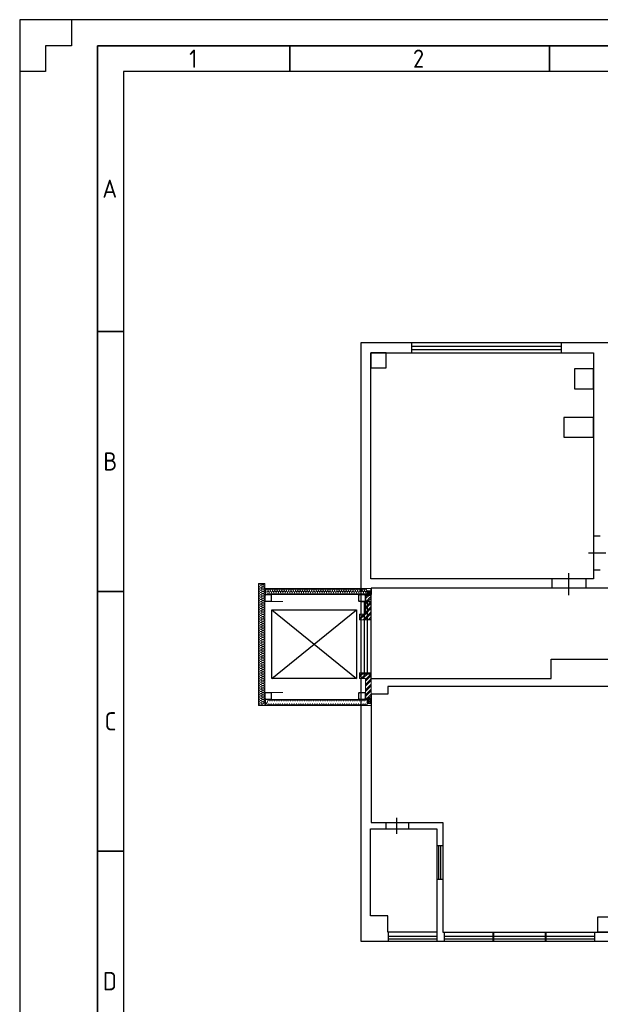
# Model space of a CAD drawing. Header units: millimetres. Extents: x -1662057 to -197461, y -941126 to 63888.
# Tile 63 of 209: x -1629150 to -1613985, y -514073 to -488369. Entities that reach past the tile are written whole.
import ezdxf

# ---------------------------------------------------------------- set-up
doc = ezdxf.new("R2010")
doc.units = ezdxf.units.MM
doc.layers.get('0').update_dxf_attribs({"linetype": 'CONTINUOUS'})
doc.layers.add('PDF_-AR- Aizmurejumi', color=7, linetype='CONTINUOUS', true_color=0x0505ff)
for name, color, linetype in [('PDF_-AR- Sienas', 7, 'CONTINUOUS'), ('PDF_Asis', 7, 'CONTINUOUS'), ('PDF_Dzelzsb_2', 7, 'CONTINUOUS'), ('PDF_Hatch', 7, 'CONTINUOUS'), ('PDF_Izmeri', 7, 'CONTINUOUS'), ('PDF_Koks_1', 7, 'CONTINUOUS'), ('Rasējuma lapa', 7, 'CONTINUOUS')]:
    doc.layers.add(name, color=color, linetype=linetype)
doc.styles.add('ISO', font='iso')

# ---------------------------------------------------------------- blocks, each defined once
blk = doc.blocks.new('A2_L')
at = {"layer": 'Rasējuma lapa'}
for p, q in [((0, 420), (-594, 420)), ((-594, 420), (-594, 0)), ((-584, 420), (-584, 415)), ((-584, 415), (-589, 415)), ((-589, 415), (-589, 410)), ((-589, 410), (-594, 410))]:
    blk.add_line(p, q, dxfattribs=at)
at = {"layer": 'Rasējuma lapa', "lineweight": 35}
for p, q in [((-5, 415), (-579, 415)), ((-579, 415), (-579, 5)), ((-542, 410), (-542, 415)), ((-492, 410), (-492, 415)), ((-574, 360), (-579, 360)), ((-574, 310), (-579, 310)), ((-574, 260), (-579, 260))]:
    blk.add_line(p, q, dxfattribs=at)
at = {"layer": 'Rasējuma lapa', "lineweight": 30}
for p, q in [((-10, 410), (-574, 410)), ((-574, 410), (-574, 10))]:
    blk.add_line(p, q, dxfattribs=at)
at = {"layer": 'Rasējuma lapa', "style": 'ISO'}
for s, p in [('1', (-561.38, 410.75)), ('2', (-518.29, 410.75)), ('A', (-578.08, 385.75)), ('B', (-577.9, 333.25)), ('C', (-577.64, 283.25)), ('D', (-578, 233.25))]:
    blk.add_text(s, height=3.5, dxfattribs=at).set_placement(p)
blk = doc.blocks.new('*U1302')
at = {"layer": 'Rasējuma lapa'}
blk.add_blockref('A2_L', (0, 0), dxfattribs=at)

msp = doc.modelspace()

# ---------------------------------------------------------------- linework, layer by layer
at = {"color": 18, "true_color": 0x000000}
for p, q in [((-1618919.43247, -496893.64682), (-1615007.89751, -496893.64682)), ((-1618919.43247, -496982.11391), (-1615007.89751, -496982.11391)), ((-1614159.35794, -501843.41854), (-1613985.26033, -501843.41854)), ((-1614296.62629, -502284.90113), (-1613843.68882, -502284.90113)), ((-1614159.35794, -502731.93265), (-1613985.26033, -502731.93265)), ((-1615254.05501, -502968.1678), (-1615254.05501, -503210.83107)), ((-1614807.72853, -503395.36214), (-1614807.72853, -502814.92451)), ((-1614364.38301, -502968.1678), (-1614364.38301, -503210.83107)), ((-1619976.78341, -503219.56512), (-1619976.78341, -505570.26064)), ((-1613699.20847, -503210.87845), (-1619973.99477, -503210.87845)), ((-1622559.95129, -503778.07722), (-1620349.95129, -505568.07722)), ((-1622559.95129, -505568.07722), (-1620349.95129, -503778.07722)), ((-1620230.56157, -503559.62432), (-1619976.43483, -503559.62432)), ((-1620150.19588, -503560.89837), (-1620150.19588, -505447.27853)), ((-1620071.98177, -503560.89837), (-1620071.98177, -505447.27853)), ((-1615267.4573, -505570.26064), (-1615267.4573, -505064.58623)), ((-1615267.4573, -505064.58623), (-1613100.42037, -505064.58623)), ((-1620230.56157, -505447.4628), (-1619976.43483, -505447.4628)), ((-1619976.78341, -505570.26064), (-1615267.4573, -505570.26064)), ((-1596380.01747, -505774.39724), (-1619533.83455, -505774.39724)), ((-1619533.83455, -505774.39724), (-1619533.83455, -505973.63773)), ((-1619974.06689, -505973.63773), (-1619974.06689, -509327.49027)), ((-1619533.83455, -505973.63773), (-1619973.61013, -505973.63773)), ((-1619974.06689, -509327.49027), (-1618095.48581, -509327.49027)), ((-1619586.56627, -509327.83247), (-1619586.56627, -509491.28916)), ((-1619295.74247, -509619.0463), (-1619295.74247, -509205.66639)), ((-1618995.50702, -509327.83247), (-1618995.50702, -509491.28916)), ((-1618095.48581, -509327.49027), (-1618095.48581, -512187.5665)), ((-1618254.95509, -509928.53898), (-1618096.33923, -509928.53898)), ((-1618198.59333, -510810.32488), (-1618198.59333, -509928.26522)), ((-1618149.52771, -510810.32488), (-1618149.52771, -509928.26522)), ((-1618254.95509, -510809.5773), (-1618096.33923, -510809.5773)), ((-1619522.40353, -512188.77737), (-1619522.40353, -512431.45118)), ((-1618253.06795, -512188.77737), (-1618253.06795, -512431.45118)), ((-1618095.48581, -512187.5665), (-1558005.38812, -512187.5665)), ((-1618059.70228, -512188.77737), (-1618059.70228, -512431.45118)), ((-1616790.36671, -512188.77737), (-1616790.36671, -512431.45118)), ((-1616775.23353, -512188.77737), (-1616775.23353, -512431.45118)), ((-1615424.72692, -512188.77737), (-1615424.72692, -512431.45118)), ((-1615404.38909, -512188.77737), (-1615404.38909, -512431.45118)), ((-1614135.05351, -512188.77737), (-1614135.05351, -512431.45118)), ((-1619520.57649, -512290.31131), (-1618253.52471, -512290.31131)), ((-1619520.57649, -512363.27929), (-1618253.52471, -512363.27929)), ((-1618057.87524, -512290.31131), (-1616790.82347, -512290.31131)), ((-1618057.87524, -512363.27929), (-1616790.82347, -512363.27929)), ((-1616773.40649, -512290.31131), (-1615424.00572, -512290.31131)), ((-1616773.40649, -512363.27929), (-1615425.82074, -512363.27929)), ((-1615402.56205, -512290.31131), (-1614135.51027, -512290.31131)), ((-1615402.56205, -512363.27929), (-1614135.51027, -512363.27929))]:
    msp.add_line(p, q, dxfattribs=at)
for points in [[(-1620230.32117, -496795.22428), (-1554473.36049, -496795.22428), (-1554473.36049, -512432.10399), (-1620230.32117, -512432.10399)], [(-1619976.05019, -497069.82816), (-1614160.5359, -497069.82816), (-1614160.5359, -502968.96276), (-1619976.05019, -502968.96276)], [(-1619974.94435, -497454.77899), (-1619580.35193, -497454.77899), (-1619580.35193, -497069.78604), (-1619974.94435, -497069.78604)], [(-1614160.49984, -497486.95123), (-1614655.67558, -497486.95123), (-1614655.67558, -498002.76534), (-1614160.49984, -498002.76534)], [(-1614160.49984, -498750.53444), (-1614937.20792, -498750.53444), (-1614937.20792, -499266.34855), (-1614160.49984, -499266.34855)], [(-1622559.95129, -503778.07722), (-1620349.95129, -503778.07722), (-1620349.95129, -505568.07722), (-1622559.95129, -505568.07722)], [(-1614055.22872, -512183.8444), (-1613660.63631, -512183.8444), (-1613660.63631, -511798.85145), (-1614055.22872, -511798.85145)]]:
    msp.add_lwpolyline(points, close=True, dxfattribs=at)
for points in [[(-1618918.67521, -496796.84579), (-1618918.67521, -497069.50701)], [(-1615006.04644, -496796.84579), (-1615006.04644, -497069.50701)], [(-1618254.58247, -512186.60834), (-1619532.17579, -512186.60834), (-1619532.17579, -511762.62016), (-1619983.97136, -511762.62016), (-1619983.97136, -509491.20493), (-1618254.85893, -509491.20493), (-1618254.85893, -512186.14505)]]:
    msp.add_lwpolyline(points, dxfattribs=at)
at = {"layer": 'PDF_-AR- Aizmurejumi', "color": 7, "lineweight": 5}
for points in [[(-1619968.30016, -503377.67702), (-1619959.40993, -503377.67702), (-1619959.40993, -503217.65284), (-1619968.30016, -503217.65284)], [(-1622729.35234, -506113.32853), (-1622729.35234, -506273.35272), (-1619968.30016, -506273.35272), (-1619968.30016, -506113.32853)], [(-1619968.30016, -506273.35272), (-1619959.40993, -506273.35272), (-1619959.40993, -506113.32853), (-1619968.30016, -506113.32853)]]:
    msp.add_lwpolyline(points, close=True, dxfattribs=at)
for points in [[(-1622748.40284, -503413.23795), (-1622738.24257, -503423.39821)], [(-1622748.40284, -503436.09855), (-1622738.24257, -503446.25881)], [(-1622748.40284, -503457.68911), (-1622738.24257, -503467.84938)], [(-1622748.40284, -503480.54971), (-1622738.24257, -503490.70997)], [(-1622748.40284, -503503.41031), (-1622738.24257, -503513.57057)], [(-1622748.40284, -503525.00087), (-1622738.24257, -503536.43117)], [(-1622747.1328, -503392.91742), (-1622738.24257, -503400.53762)], [(-1622735.7025, -503381.48712), (-1622728.0823, -503389.10732)], [(-1622716.65201, -503377.67702), (-1622706.49174, -503387.83729)], [(-1622693.79141, -503377.67702), (-1622683.63114, -503387.83729)], [(-1622672.20084, -503377.67702), (-1622662.04058, -503387.83729)], [(-1622649.34025, -503377.67702), (-1622639.17998, -503387.83729)], [(-1622626.47965, -503377.67702), (-1622616.31938, -503387.83729)], [(-1622604.88908, -503377.67702), (-1622594.72882, -503387.83729)], [(-1622579.48842, -503537.7012), (-1622571.86822, -503545.3214)], [(-1622578.21839, -503404.34772), (-1622569.32815, -503413.23795)], [(-1622578.21839, -503425.93828), (-1622569.32815, -503436.09855)], [(-1622578.21839, -503448.79888), (-1622569.32815, -503458.95914)], [(-1622578.21839, -503471.65948), (-1622569.32815, -503480.54971)], [(-1622578.21839, -503493.25004), (-1622569.32815, -503503.41031)], [(-1622578.21839, -503516.11064), (-1622569.32815, -503526.2709)], [(-1620298.50879, -503415.77802), (-1620288.34853, -503425.93828)], [(-1620298.50879, -503438.63861), (-1620288.34853, -503448.79888)], [(-1620298.50879, -503461.49921), (-1620288.34853, -503471.65948)], [(-1620298.50879, -503483.08978), (-1620288.34853, -503493.25004)], [(-1620298.50879, -503505.95037), (-1620288.34853, -503516.11064)], [(-1620298.50879, -503528.81097), (-1620287.07849, -503540.24127)], [(-1620297.23876, -503395.45748), (-1620288.34853, -503404.34772)], [(-1620287.07849, -503382.75715), (-1620280.72833, -503389.10732)], [(-1620269.29803, -503377.67702), (-1620259.13776, -503387.83729)], [(-1620246.43743, -503377.67702), (-1620237.5472, -503387.83729)], [(-1620224.84687, -503377.67702), (-1620214.6866, -503387.83729)], [(-1620201.98627, -503377.67702), (-1620191.826, -503387.83729)], [(-1620179.12567, -503377.67702), (-1620170.23544, -503387.83729)], [(-1620157.53511, -503377.67702), (-1620147.37484, -503387.83729)], [(-1620132.13444, -503381.48712), (-1620121.97418, -503391.64738)], [(-1620128.32434, -503406.88778), (-1620118.16408, -503417.04805)], [(-1620128.32434, -503428.47835), (-1620118.16408, -503438.63861)], [(-1620128.32434, -503451.33895), (-1620118.16408, -503461.49921)], [(-1620128.32434, -503474.19954), (-1620118.16408, -503484.35981)], [(-1620128.32434, -503497.06014), (-1620118.16408, -503505.95037)], [(-1620128.32434, -503518.6507), (-1620118.16408, -503528.81097)], [(-1620118.16408, -503396.72752), (-1620100.38361, -503377.67702)], [(-1620118.16408, -503418.31808), (-1620109.27385, -503408.15782)], [(-1620118.16408, -503441.17868), (-1620109.27385, -503431.01841)], [(-1620118.16408, -503464.03928), (-1620109.27385, -503453.87901)], [(-1620118.16408, -503485.62984), (-1620109.27385, -503475.46958)], [(-1620118.16408, -503508.49044), (-1620109.27385, -503498.33017)], [(-1620115.62401, -503527.54094), (-1620109.27385, -503521.19077)], [(-1620087.68328, -503387.83729), (-1620078.79305, -503377.67702)], [(-1620066.09272, -503387.83729), (-1620055.93245, -503377.67702)], [(-1620043.23212, -503387.83729), (-1620033.07185, -503377.67702)], [(-1620020.37152, -503387.83729), (-1620011.48129, -503377.67702)], [(-1619998.78096, -503387.83729), (-1619988.62069, -503377.67702)], [(-1619975.92036, -503387.83729), (-1619968.30016, -503381.48712)], [(-1622726.81227, -503547.86147), (-1622716.65201, -503558.02173)], [(-1622703.95167, -503547.86147), (-1622693.79141, -503558.02173)], [(-1622681.09108, -503547.86147), (-1622670.93081, -503558.02173)], [(-1622658.23048, -503547.86147), (-1622649.34025, -503558.02173)], [(-1622636.63991, -503547.86147), (-1622626.47965, -503558.02173)], [(-1622613.77932, -503547.86147), (-1622603.61905, -503558.02173)], [(-1622592.18875, -503547.86147), (-1622583.29852, -503555.48167)], [(-1620280.72833, -503546.59144), (-1620269.29803, -503558.02173)], [(-1620256.5977, -503547.86147), (-1620246.43743, -503558.02173)], [(-1620233.7371, -503547.86147), (-1620223.57683, -503558.02173)], [(-1620212.14654, -503547.86147), (-1620201.98627, -503558.02173)], [(-1620189.28594, -503547.86147), (-1620179.12567, -503558.02173)], [(-1620166.42534, -503547.86147), (-1620156.26507, -503558.02173)], [(-1620144.83478, -503547.86147), (-1620135.94454, -503556.7517)], [(-1620130.86441, -503540.24127), (-1620123.24421, -503546.59144)], [(-1622748.40284, -505950.76428), (-1622738.24257, -505959.65452)], [(-1622748.40284, -505972.35485), (-1622738.24257, -505982.51511)], [(-1622748.40284, -505995.21544), (-1622738.24257, -506005.37571)], [(-1622748.40284, -506018.07604), (-1622738.24257, -506028.23631)], [(-1622748.40284, -506039.66661), (-1622738.24257, -506049.82687)], [(-1622748.40284, -506062.5272), (-1622738.24257, -506072.68747)], [(-1622748.40284, -506085.3878), (-1622720.46211, -506113.32853)], [(-1622738.24257, -505938.06395), (-1622731.8924, -505945.68415)], [(-1622720.46211, -505932.98382), (-1622711.57187, -505943.14408)], [(-1622707.76177, -506103.16827), (-1622697.60151, -506113.32853)], [(-1622698.87154, -505932.98382), (-1622688.71128, -505943.14408)], [(-1622686.17121, -506103.16827), (-1622676.01094, -506113.32853)], [(-1622676.01094, -505932.98382), (-1622665.85068, -505943.14408)], [(-1622663.31061, -506103.16827), (-1622653.15035, -506113.32853)], [(-1622653.15035, -505932.98382), (-1622644.26011, -505943.14408)], [(-1622640.45001, -506103.16827), (-1622630.28975, -506113.32853)], [(-1622631.55978, -505932.98382), (-1622621.39952, -505943.14408)], [(-1622618.85945, -506103.16827), (-1622608.69918, -506113.32853)], [(-1622608.69918, -505932.98382), (-1622598.53892, -505943.14408)], [(-1622595.99885, -506103.16827), (-1622587.10862, -506112.0585)], [(-1622584.56855, -505935.52388), (-1622570.59819, -505949.49425)], [(-1622580.75845, -506095.54807), (-1622573.13825, -506103.16827)], [(-1622578.21839, -505963.46461), (-1622569.32815, -505973.62488)], [(-1622578.21839, -505985.05518), (-1622569.32815, -505995.21544)], [(-1622578.21839, -506007.91578), (-1622569.32815, -506018.07604)], [(-1622578.21839, -506030.77637), (-1622569.32815, -506040.93664)], [(-1622578.21839, -506052.36694), (-1622569.32815, -506062.5272)], [(-1622578.21839, -506075.22754), (-1622569.32815, -506085.3878)], [(-1620298.50879, -505953.30435), (-1620288.34853, -505963.46461)], [(-1620298.50879, -505976.16495), (-1620288.34853, -505985.05518)], [(-1620298.50879, -505997.75551), (-1620288.34853, -506007.91578)], [(-1620298.50879, -506020.61611), (-1620288.34853, -506030.77637)], [(-1620298.50879, -506043.47671), (-1620288.34853, -506052.36694)], [(-1620298.50879, -506065.06727), (-1620288.34853, -506075.22754)], [(-1620298.50879, -506087.92787), (-1620273.10813, -506113.32853)], [(-1620289.61856, -505939.33398), (-1620283.26839, -505946.95418)], [(-1620274.37816, -505932.98382), (-1620264.2179, -505943.14408)], [(-1620260.4078, -506103.16827), (-1620251.51756, -506113.32853)], [(-1620251.51756, -505932.98382), (-1620241.3573, -505943.14408)], [(-1620238.81723, -506103.16827), (-1620228.65697, -506113.32853)], [(-1620228.65697, -505932.98382), (-1620218.4967, -505943.14408)], [(-1620215.95663, -506103.16827), (-1620205.79637, -506113.32853)], [(-1620207.0664, -505932.98382), (-1620196.90614, -505943.14408)], [(-1620193.09604, -506103.16827), (-1620184.2058, -506113.32853)], [(-1620184.2058, -505932.98382), (-1620174.04554, -505943.14408)], [(-1620171.50547, -506103.16827), (-1620161.34521, -506113.32853)], [(-1620161.34521, -505932.98382), (-1620151.18494, -505943.14408)], [(-1620148.64488, -506103.16827), (-1620139.75464, -506113.32853)], [(-1620138.48461, -505934.25385), (-1620119.43411, -505953.30435)], [(-1620132.13444, -506098.08813), (-1620124.51424, -506104.4383)], [(-1620128.32434, -505966.00468), (-1620118.16408, -505976.16495)], [(-1620128.32434, -505988.86528), (-1620118.16408, -505999.02554)], [(-1620128.32434, -506010.45584), (-1620118.16408, -506020.61611)], [(-1620128.32434, -506033.31644), (-1620118.16408, -506043.47671)], [(-1620128.32434, -506056.17704), (-1620118.16408, -506066.3373)], [(-1620128.32434, -506077.7676), (-1620118.16408, -506087.92787)], [(-1620118.16408, -505973.62488), (-1620110.54388, -505966.00468)], [(-1620118.16408, -505996.48548), (-1620109.27385, -505986.32521)], [(-1620118.16408, -506018.07604), (-1620109.27385, -506009.18581)], [(-1620118.16408, -506040.93664), (-1620109.27385, -506030.77637)], [(-1620118.16408, -506063.79724), (-1620109.27385, -506053.63697)], [(-1620118.16408, -506085.3878), (-1620109.27385, -506076.49757)], [(-1620118.16408, -506108.2484), (-1620106.73378, -506095.54807)], [(-1620101.65365, -506113.32853), (-1620091.49338, -506103.16827)], [(-1620078.79305, -506113.32853), (-1620068.63278, -506103.16827)], [(-1620055.93245, -506113.32853), (-1620045.77219, -506103.16827)], [(-1620034.34189, -506113.32853), (-1620024.18162, -506103.16827)], [(-1620011.48129, -506113.32853), (-1620001.32102, -506103.16827)], [(-1619988.62069, -506113.32853), (-1619978.46043, -506103.16827)]]:
    msp.add_lwpolyline(points, dxfattribs=at)
at = {"layer": 'PDF_-AR- Sienas', "color": 7, "lineweight": 5}
for points in [[(-1619968.30016, -503397.99755), (-1619968.30016, -504038.09428), (-1620278.18826, -504038.09428), (-1620278.18826, -503888.23037), (-1620118.16408, -503888.23037), (-1620118.16408, -503397.99755)], [(-1619968.30016, -506093.008), (-1619968.30016, -505418.62037), (-1620278.18826, -505418.62037), (-1620278.18826, -505568.48429), (-1620118.16408, -505568.48429), (-1620118.16408, -506093.008)]]:
    msp.add_lwpolyline(points, close=True, dxfattribs=at)
at = {"layer": 'PDF_Asis', "color": 7, "lineweight": 5}
for points in [[(-1622278.49055, -503558.02173), (-1622595.99885, -503558.02173)], [(-1622278.49055, -505932.98382), (-1622595.99885, -505932.98382)]]:
    msp.add_lwpolyline(points, dxfattribs=at)
at = {"layer": 'PDF_Dzelzsb_2', "color": 7, "lineweight": 0}
for points in [[(-1622748.40284, -503532.62107), (-1622747.1328, -503542.78134), (-1622742.05267, -503550.40153), (-1622733.16244, -503556.7517), (-1622724.2722, -503558.02173), (-1622593.45879, -503558.02173), (-1622584.56855, -503556.7517), (-1622575.67832, -503550.40153), (-1622570.59819, -503542.78134), (-1622569.32815, -503532.62107), (-1622569.32815, -503403.07768), (-1622570.59819, -503394.18745), (-1622575.67832, -503385.29722), (-1622584.56855, -503380.21709), (-1622593.45879, -503377.67702), (-1622724.2722, -503377.67702), (-1622733.16244, -503380.21709), (-1622742.05267, -503385.29722), (-1622747.1328, -503394.18745), (-1622748.40284, -503403.07768)], [(-1622738.24257, -503532.62107), (-1622736.97254, -503540.24127), (-1622731.8924, -503546.59144), (-1622724.2722, -503547.86147), (-1622593.45879, -503547.86147), (-1622585.83859, -503546.59144), (-1622580.75845, -503540.24127), (-1622578.21839, -503532.62107), (-1622578.21839, -503403.07768), (-1622580.75845, -503395.45748), (-1622585.83859, -503390.37735), (-1622593.45879, -503387.83729), (-1622724.2722, -503387.83729), (-1622731.8924, -503390.37735), (-1622736.97254, -503395.45748), (-1622738.24257, -503403.07768)], [(-1620298.50879, -503532.62107), (-1620297.23876, -503542.78134), (-1620290.88859, -503550.40153), (-1620283.26839, -503556.7517), (-1620274.37816, -503558.02173), (-1620143.56474, -503558.02173), (-1620134.67451, -503556.7517), (-1620125.78428, -503550.40153), (-1620120.70414, -503542.78134), (-1620118.16408, -503532.62107), (-1620118.16408, -503403.07768), (-1620120.70414, -503394.18745), (-1620125.78428, -503385.29722), (-1620134.67451, -503380.21709), (-1620143.56474, -503377.67702), (-1620274.37816, -503377.67702), (-1620283.26839, -503380.21709), (-1620290.88859, -503385.29722), (-1620297.23876, -503394.18745), (-1620298.50879, -503403.07768)], [(-1620288.34853, -503532.62107), (-1620287.07849, -503540.24127), (-1620280.72833, -503546.59144), (-1620274.37816, -503547.86147), (-1620143.56474, -503547.86147), (-1620135.94454, -503546.59144), (-1620130.86441, -503540.24127), (-1620128.32434, -503532.62107), (-1620128.32434, -503403.07768), (-1620130.86441, -503395.45748), (-1620135.94454, -503390.37735), (-1620143.56474, -503387.83729), (-1620274.37816, -503387.83729), (-1620280.72833, -503390.37735), (-1620287.07849, -503395.45748), (-1620288.34853, -503403.07768)], [(-1619968.30016, -503380.21709), (-1619968.30016, -503377.67702), (-1620118.16408, -503377.67702), (-1620118.16408, -503528.81097), (-1620116.89405, -503528.81097), (-1620110.54388, -503526.2709), (-1620109.27385, -503519.92074), (-1620109.27385, -503404.34772), (-1620106.73378, -503396.72752), (-1620100.38361, -503390.37735), (-1620092.76341, -503387.83729), (-1619977.19039, -503387.83729), (-1619970.84023, -503385.29722)], [(-1622748.40284, -506087.92787), (-1622747.1328, -506098.08813), (-1622742.05267, -506105.70833), (-1622733.16244, -506110.78847), (-1622724.2722, -506113.32853), (-1622593.45879, -506113.32853), (-1622584.56855, -506110.78847), (-1622575.67832, -506105.70833), (-1622570.59819, -506098.08813), (-1622569.32815, -506087.92787), (-1622569.32815, -505958.38448), (-1622570.59819, -505948.22422), (-1622575.67832, -505940.60402), (-1622584.56855, -505935.52388), (-1622593.45879, -505932.98382), (-1622724.2722, -505932.98382), (-1622733.16244, -505935.52388), (-1622742.05267, -505940.60402), (-1622747.1328, -505948.22422), (-1622748.40284, -505958.38448)], [(-1622738.24257, -506087.92787), (-1622736.97254, -506095.54807), (-1622731.8924, -506100.6282), (-1622724.2722, -506103.16827), (-1622593.45879, -506103.16827), (-1622585.83859, -506100.6282), (-1622580.75845, -506095.54807), (-1622578.21839, -506087.92787), (-1622578.21839, -505958.38448), (-1622580.75845, -505950.76428), (-1622585.83859, -505945.68415), (-1622593.45879, -505943.14408), (-1622724.2722, -505943.14408), (-1622731.8924, -505945.68415), (-1622736.97254, -505950.76428), (-1622738.24257, -505958.38448)], [(-1620298.50879, -506087.92787), (-1620297.23876, -506098.08813), (-1620290.88859, -506105.70833), (-1620283.26839, -506110.78847), (-1620274.37816, -506113.32853), (-1620143.56474, -506113.32853), (-1620134.67451, -506110.78847), (-1620125.78428, -506105.70833), (-1620120.70414, -506098.08813), (-1620118.16408, -506087.92787), (-1620118.16408, -505958.38448), (-1620120.70414, -505948.22422), (-1620125.78428, -505940.60402), (-1620134.67451, -505935.52388), (-1620143.56474, -505932.98382), (-1620274.37816, -505932.98382), (-1620283.26839, -505935.52388), (-1620290.88859, -505940.60402), (-1620297.23876, -505948.22422), (-1620298.50879, -505958.38448)], [(-1620288.34853, -506087.92787), (-1620287.07849, -506095.54807), (-1620280.72833, -506100.6282), (-1620274.37816, -506103.16827), (-1620143.56474, -506103.16827), (-1620135.94454, -506100.6282), (-1620130.86441, -506095.54807), (-1620128.32434, -506087.92787), (-1620128.32434, -505958.38448), (-1620130.86441, -505950.76428), (-1620135.94454, -505945.68415), (-1620143.56474, -505943.14408), (-1620274.37816, -505943.14408), (-1620280.72833, -505945.68415), (-1620287.07849, -505950.76428), (-1620288.34853, -505958.38448)], [(-1619968.30016, -506110.78847), (-1619970.84023, -506105.70833), (-1619977.19039, -506103.16827), (-1620092.76341, -506103.16827), (-1620100.38361, -506100.6282), (-1620106.73378, -506095.54807), (-1620109.27385, -506086.65784), (-1620109.27385, -505971.08481), (-1620110.54388, -505966.00468), (-1620116.89405, -505963.46461), (-1620118.16408, -505963.46461), (-1620118.16408, -506113.32853), (-1619968.30016, -506113.32853)]]:
    msp.add_lwpolyline(points, close=True, dxfattribs=at)
at = {"layer": 'PDF_Hatch', "color": 7, "lineweight": 5}
for points in [[(-1622748.40284, -503104.61988), (-1622748.40284, -503084.29935), (-1622908.42702, -503084.29935), (-1622908.42702, -503104.61988)], [(-1622748.40284, -506273.35272), (-1622908.42702, -506273.35272), (-1622908.42702, -503104.61988), (-1622748.40284, -503104.61988)], [(-1622729.35234, -503377.67702), (-1622748.40284, -503377.67702), (-1622748.40284, -503217.65284), (-1622729.35234, -503217.65284)], [(-1622748.40284, -506273.35272), (-1622729.35234, -506273.35272), (-1622729.35234, -506113.32853), (-1622748.40284, -506113.32853)]]:
    msp.add_lwpolyline(points, close=True, dxfattribs=at)
for points in [[(-1622858.26071, -503142.72088, 0.9999999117), (-1622858.26071, -503202.41244, 0.9999999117), (-1622858.26071, -503262.104)], [(-1622858.26071, -503263.37403, 0.9999999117), (-1622858.26071, -503323.06559, 0.9999999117), (-1622858.26071, -503382.75715, 0.9999999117), (-1622858.26071, -503442.44871, 0.9999999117), (-1622858.26071, -503502.14028)], [(-1622858.89572, -503143.99091), (-1622828.41493, -503157.96128), (-1622799.20416, -503173.20167), (-1622828.41493, -503188.44207), (-1622858.89572, -503203.68247), (-1622828.41493, -503218.92287), (-1622799.20416, -503232.89323), (-1622828.41493, -503248.13363), (-1622858.89572, -503263.37403), (-1622828.41493, -503278.61443), (-1622799.20416, -503293.85483), (-1622828.41493, -503309.09523), (-1622858.89572, -503323.06559), (-1622828.41493, -503338.30599), (-1622799.20416, -503353.54639), (-1622828.41493, -503368.78679), (-1622858.89572, -503384.02719), (-1622828.41493, -503397.99755), (-1622799.20416, -503413.23795), (-1622828.41493, -503428.47835), (-1622858.89572, -503443.71875), (-1622828.41493, -503458.95914), (-1622799.20416, -503472.92951), (-1622828.41493, -503488.16991), (-1622858.89572, -503503.41031), (-1622828.41493, -503518.6507), (-1622799.20416, -503533.8911), (-1622828.41493, -503549.1315), (-1622858.89572, -503563.10187), (-1622828.41493, -503578.34227), (-1622799.20416, -503593.58266), (-1622828.41493, -503608.82306), (-1622858.89572, -503624.06346), (-1622828.41493, -503638.03383), (-1622799.20416, -503653.27422), (-1622828.41493, -503668.51462), (-1622858.89572, -503683.75502), (-1622828.41493, -503698.99542), (-1622799.20416, -503712.96578), (-1622828.41493, -503728.20618), (-1622858.89572, -503743.44658), (-1622828.41493, -503758.68698), (-1622799.20416, -503773.92738), (-1622828.41493, -503789.16778), (-1622858.89572, -503803.13814), (-1622828.41493, -503818.37854), (-1622799.20416, -503833.61894), (-1622828.41493, -503848.85934), (-1622858.89572, -503864.09974), (-1622828.41493, -503878.0701), (-1622799.20416, -503893.3105), (-1622828.41493, -503908.5509), (-1622858.89572, -503923.7913), (-1622828.41493, -503939.03169), (-1622799.20416, -503953.00206, -0.9999999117), (-1622798.56915, -504012.69362, -0.9999999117), (-1622798.56915, -504072.38518)], [(-1622828.41493, -503104.61988), (-1622828.41493, -503128.75051), (-1622799.20416, -503113.51011, -0.9999999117), (-1622798.56915, -503173.20167, -0.9999999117), (-1622798.56915, -503232.89323, -0.9999999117), (-1622798.56915, -503292.5848, -0.9999999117), (-1622798.56915, -503352.27636)], [(-1622543.92749, -503267.81915, 0.9999971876), (-1622603.61905, -503267.81915, 0.9999971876), (-1622663.31061, -503267.81915, 0.9999971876), (-1622723.00234, -503267.81915)], [(-1620083.87318, -503268.45416), (-1620097.84355, -503297.66493), (-1620113.08395, -503328.14572), (-1620128.32434, -503297.66493), (-1620143.56474, -503268.45416), (-1620158.80514, -503297.66493), (-1620174.04554, -503328.14572), (-1620188.0159, -503297.66493), (-1620203.2563, -503268.45416), (-1620218.4967, -503297.66493), (-1620233.7371, -503328.14572), (-1620248.9775, -503297.66493), (-1620262.94786, -503268.45416), (-1620278.18826, -503297.66493), (-1620293.42866, -503328.14572), (-1620308.66906, -503297.66493), (-1620323.90946, -503268.45416), (-1620339.14986, -503297.66493), (-1620353.12022, -503328.14572), (-1620368.36062, -503297.66493), (-1620383.60102, -503268.45416), (-1620398.84142, -503297.66493), (-1620414.08181, -503328.14572), (-1620428.05218, -503297.66493), (-1620443.29258, -503268.45416), (-1620458.53298, -503297.66493), (-1620473.77337, -503328.14572), (-1620489.01377, -503297.66493), (-1620502.98414, -503268.45416), (-1620518.22454, -503297.66493), (-1620533.46493, -503328.14572), (-1620548.70533, -503297.66493), (-1620563.94573, -503268.45416), (-1620579.18613, -503297.66493), (-1620593.1565, -503328.14572), (-1620608.39689, -503297.66493), (-1620623.63729, -503268.45416), (-1620638.87769, -503297.66493), (-1620654.11809, -503328.14572), (-1620668.08845, -503297.66493), (-1620683.32885, -503268.45416), (-1620698.56925, -503297.66493), (-1620713.80965, -503328.14572), (-1620729.05005, -503297.66493), (-1620743.02041, -503268.45416), (-1620758.26081, -503297.66493), (-1620773.50121, -503328.14572), (-1620788.74161, -503297.66493), (-1620803.98201, -503268.45416), (-1620819.2224, -503297.66493), (-1620833.19277, -503328.14572), (-1620848.43317, -503297.66493), (-1620863.67357, -503268.45416), (-1620878.91397, -503297.66493), (-1620894.15436, -503328.14572), (-1620908.12473, -503297.66493), (-1620923.36513, -503268.45416), (-1620938.60553, -503297.66493), (-1620953.84592, -503328.14572), (-1620969.08632, -503297.66493), (-1620983.05669, -503268.45416), (-1620998.29709, -503297.66493), (-1621013.53748, -503328.14572), (-1621028.77788, -503297.66493), (-1621044.01828, -503268.45416), (-1621059.25868, -503297.66493), (-1621073.22904, -503328.14572), (-1621088.46944, -503297.66493), (-1621103.70984, -503268.45416), (-1621118.95024, -503297.66493), (-1621134.19064, -503328.14572), (-1621148.161, -503297.66493), (-1621163.4014, -503268.45416), (-1621178.6418, -503297.66493), (-1621193.8822, -503328.14572), (-1621209.1226, -503297.66493), (-1621224.363, -503268.45416), (-1621238.33336, -503297.66493), (-1621253.57376, -503328.14572), (-1621268.81416, -503297.66493), (-1621284.05456, -503268.45416), (-1621299.29495, -503297.66493), (-1621313.26532, -503328.14572), (-1621328.50572, -503297.66493), (-1621343.74612, -503268.45416), (-1621358.98651, -503297.66493), (-1621374.22691, -503328.14572), (-1621388.19728, -503297.66493), (-1621403.43768, -503268.45416), (-1621418.67808, -503297.66493), (-1621433.91847, -503328.14572), (-1621449.15887, -503297.66493), (-1621464.39927, -503268.45416), (-1621478.36964, -503297.66493), (-1621493.61003, -503328.14572), (-1621508.85043, -503297.66493), (-1621524.09083, -503268.45416), (-1621539.33123, -503297.66493), (-1621553.30159, -503328.14572), (-1621568.54199, -503297.66493), (-1621583.78239, -503268.45416), (-1621599.02279, -503297.66493), (-1621614.26319, -503328.14572), (-1621628.23355, -503297.66493), (-1621643.47395, -503268.45416), (-1621658.71435, -503297.66493), (-1621673.95475, -503328.14572), (-1621689.19515, -503297.66493), (-1621704.43555, -503268.45416), (-1621718.40591, -503297.66493), (-1621733.64631, -503328.14572), (-1621748.88671, -503297.66493), (-1621764.12711, -503268.45416), (-1621779.3675, -503297.66493), (-1621793.33787, -503328.14572), (-1621808.57827, -503297.66493), (-1621823.81867, -503268.45416), (-1621839.05906, -503297.66493), (-1621854.29946, -503328.14572), (-1621869.53986, -503297.66493), (-1621868.26983, -503297.66493), (-1621883.51023, -503268.45416), (-1621898.75062, -503297.66493), (-1621913.99102, -503328.14572), (-1621929.23142, -503297.66493), (-1621944.47182, -503268.45416), (-1621958.44219, -503297.66493), (-1621973.68258, -503328.14572), (-1621988.92298, -503297.66493), (-1622004.16338, -503268.45416), (-1622019.40378, -503297.66493), (-1622033.37414, -503328.14572), (-1622048.61454, -503297.66493), (-1622063.85494, -503268.45416), (-1622079.09534, -503297.66493), (-1622094.33574, -503328.14572), (-1622109.57614, -503297.66493), (-1622123.5465, -503268.45416), (-1622138.7869, -503297.66493), (-1622154.0273, -503328.14572), (-1622169.2677, -503297.66493), (-1622184.50809, -503268.45416), (-1622198.47846, -503297.66493), (-1622213.71886, -503328.14572), (-1622228.95926, -503297.66493), (-1622244.19966, -503268.45416), (-1622259.44005, -503297.66493), (-1622273.41042, -503328.14572), (-1622288.65082, -503297.66493), (-1622303.89122, -503268.45416), (-1622319.13161, -503297.66493), (-1622334.37201, -503328.14572), (-1622349.61241, -503297.66493), (-1622363.58278, -503268.45416), (-1622378.82317, -503297.66493), (-1622394.06357, -503328.14572), (-1622409.30397, -503297.66493), (-1622424.54437, -503268.45416), (-1622438.51473, -503297.66493), (-1622453.75513, -503328.14572), (-1622468.99553, -503297.66493), (-1622484.23593, -503268.45416), (-1622499.47633, -503297.66493), (-1622513.44669, -503328.14572), (-1622528.68709, -503297.66493), (-1622543.92749, -503268.45416), (-1622559.16789, -503297.66493), (-1622574.40829, -503328.14572), (-1622589.64869, -503297.66493), (-1622603.61905, -503268.45416), (-1622618.85945, -503297.66493), (-1622634.09985, -503328.14572), (-1622649.34025, -503297.66493), (-1622664.58064, -503268.45416), (-1622678.55101, -503297.66493), (-1622693.79141, -503328.14572, 0.9999999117), (-1622634.09984, -503327.51071)], [(-1622303.89122, -503267.81915, 0.9999971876), (-1622363.58278, -503267.81915, 0.9999971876), (-1622423.27434, -503267.81915, 0.9999971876), (-1622482.9659, -503267.81915, 0.9999971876), (-1622542.65762, -503267.81915)], [(-1622063.85494, -503267.81915, 0.9999971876), (-1622123.5465, -503267.81915, 0.9999971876), (-1622183.23806, -503267.81915, 0.9999971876), (-1622242.92962, -503267.81915, 0.9999971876), (-1622302.62135, -503267.81915)], [(-1621823.81867, -503267.81915, 0.9999971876), (-1621883.51023, -503267.81915, 0.9999971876), (-1621943.20179, -503267.81915, 0.9999971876), (-1622002.89335, -503267.81915, 0.9999971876), (-1622062.58508, -503267.81915)], [(-1621583.78239, -503267.81915, 0.9999971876), (-1621643.47395, -503267.81915, 0.9999971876), (-1621703.16551, -503267.81915, 0.9999971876), (-1621762.85707, -503267.81915, 0.9999971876), (-1621822.5488, -503267.81915)], [(-1621343.74612, -503267.81915, 0.9999971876), (-1621403.43768, -503267.81915, 0.9999971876), (-1621463.12924, -503267.81915, 0.9999971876), (-1621522.8208, -503267.81915, 0.9999971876), (-1621582.51253, -503267.81915)], [(-1621103.70984, -503267.81915, 0.9999971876), (-1621163.4014, -503267.81915, 0.9999971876), (-1621223.09296, -503267.81915, 0.9999971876), (-1621282.78452, -503267.81915, 0.9999971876), (-1621342.47625, -503267.81915)], [(-1620863.67357, -503267.81915, 0.9999971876), (-1620923.36513, -503267.81915, 0.9999971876), (-1620983.05669, -503267.81915, 0.9999971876), (-1621042.74825, -503267.81915, 0.9999971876), (-1621102.43998, -503267.81915)], [(-1620623.63729, -503267.81915, 0.9999971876), (-1620683.32885, -503267.81915, 0.9999971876), (-1620743.02041, -503267.81915, 0.9999971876), (-1620802.71197, -503267.81915, 0.9999971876), (-1620862.4037, -503267.81915)], [(-1620383.60102, -503267.81915, 0.9999939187), (-1620443.29258, -503267.81915, 0.9999971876), (-1620502.98414, -503267.81915, 0.9999971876), (-1620562.6757, -503267.81915, 0.9999971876), (-1620622.36743, -503267.81915)], [(-1620143.56474, -503267.81915, 0.9999906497), (-1620203.2563, -503267.81915, 0.9999906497), (-1620262.94786, -503267.81915, 0.9999906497), (-1620322.63942, -503267.81915, 0.9999906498), (-1620382.33154, -503267.81915)], [(-1622858.26071, -503503.41031, 0.9999999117), (-1622858.26071, -503563.10187, 0.9999999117), (-1622858.26071, -503622.79343, 0.9999999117), (-1622858.26071, -503682.48499, 0.9999999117), (-1622858.26071, -503742.17655)], [(-1622798.56915, -503592.31263, 0.9999999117), (-1622798.56915, -503532.62106, 0.9999999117), (-1622798.56915, -503472.9295, 0.9999999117), (-1622798.56915, -503413.23794, 0.9999999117), (-1622798.56915, -503353.54638)], [(-1622632.82981, -503327.51071, 0.9999999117), (-1622573.13825, -503327.51071, 0.9999999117), (-1622513.44669, -503327.51071, 0.9999999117), (-1622453.75513, -503327.51071, 0.9999999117), (-1622394.06357, -503327.51071)], [(-1622392.79354, -503327.51071, 0.9999999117), (-1622333.10197, -503327.51071, 0.9999999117), (-1622273.41041, -503327.51071, 0.9999999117), (-1622213.71885, -503327.51071, 0.9999999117), (-1622154.02729, -503327.51071)], [(-1622152.75726, -503327.51071, 0.9999999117), (-1622093.0657, -503327.51071, 0.9999999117), (-1622033.37414, -503327.51071, 0.9999999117), (-1621973.68258, -503327.51071, 0.9999999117), (-1621913.99102, -503327.51071)], [(-1621912.72099, -503327.51071, 0.9999999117), (-1621853.02942, -503327.51071, 0.9999999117), (-1621793.33786, -503327.51071, 0.9999999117), (-1621733.6463, -503327.51071, 0.9999999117), (-1621673.95474, -503327.51071)], [(-1621672.68472, -503327.51071, 0.9999999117), (-1621612.99315, -503327.51071, 0.9999999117), (-1621553.30159, -503327.51071, 0.9999999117), (-1621493.61003, -503327.51071, 0.9999999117), (-1621433.91847, -503327.51071)], [(-1621432.64844, -503327.51071, 0.9999999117), (-1621372.95687, -503327.51071, 0.9999999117), (-1621313.26531, -503327.51071, 0.9999999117), (-1621253.57375, -503327.51071, 0.9999999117), (-1621193.88219, -503327.51071)], [(-1621192.61217, -503327.51071, 0.9999999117), (-1621132.9206, -503327.51071, 0.9999999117), (-1621073.22904, -503327.51071, 0.9999999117), (-1621013.53748, -503327.51071)], [(-1621012.26745, -503327.51071, 0.9999999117), (-1620952.57589, -503327.51071, 0.9999999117), (-1620892.88433, -503327.51071, 0.9999999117), (-1620833.19276, -503327.51071, 0.9999999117), (-1620773.5012, -503327.51071)], [(-1620772.23118, -503327.51071, 0.9999999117), (-1620712.53961, -503327.51071, 0.9999999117), (-1620652.84805, -503327.51071, 0.9999999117), (-1620593.15649, -503327.51071, 0.9999999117), (-1620533.46493, -503327.51071)], [(-1620532.1949, -503327.51071, 0.9999999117), (-1620472.50334, -503327.51071, 0.9999999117), (-1620412.81178, -503327.51071, 0.9999999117), (-1620353.12022, -503327.51071, 0.9999999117), (-1620293.42865, -503327.51071)], [(-1620048.31225, -503297.66493), (-1620068.63278, -503297.66493), (-1620053.39239, -503328.14572, -0.9999999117), (-1620113.08395, -503327.51071, -0.9999999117), (-1620172.77551, -503327.51071, -0.9999999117), (-1620232.46707, -503327.51071, -0.9999999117), (-1620292.15863, -503327.51071)], [(-1622858.26071, -503743.44658, 0.9999999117), (-1622858.26071, -503803.13814, 0.9999999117), (-1622858.26071, -503862.8297, 0.9999999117), (-1622858.26071, -503922.52126, 0.9999999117), (-1622858.26071, -503982.21283)], [(-1622798.56915, -503832.34891, 0.9999999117), (-1622798.56915, -503772.65734, 0.9999999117), (-1622798.56915, -503712.96578, 0.9999999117), (-1622798.56915, -503653.27422, 0.9999999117), (-1622798.56915, -503593.58266)], [(-1622858.26071, -505842.81147, -0.9999999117), (-1622858.26071, -505783.11991, -0.9999999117), (-1622858.89572, -505723.42834), (-1622828.41493, -505709.45797), (-1622799.20416, -505694.21758), (-1622828.41493, -505678.97718), (-1622858.89572, -505663.73678), (-1622828.41493, -505648.49638), (-1622799.20416, -505634.52602), (-1622828.41493, -505619.28562), (-1622858.89572, -505604.04522), (-1622828.41493, -505588.80482), (-1622799.20416, -505573.56442), (-1622828.41493, -505559.59406), (-1622858.89572, -505544.35366), (-1622828.41493, -505529.11326), (-1622799.20416, -505513.87286), (-1622828.41493, -505498.63246), (-1622858.89572, -505483.39207), (-1622828.41493, -505469.4217), (-1622799.20416, -505454.1813), (-1622828.41493, -505438.9409), (-1622858.89572, -505423.7005), (-1622828.41493, -505408.46011), (-1622799.20416, -505394.48974), (-1622828.41493, -505379.24934), (-1622858.89572, -505364.00894), (-1622828.41493, -505348.76855), (-1622799.20416, -505333.52815), (-1622828.41493, -505319.55778), (-1622858.89572, -505304.31738), (-1622828.41493, -505289.07699), (-1622799.20416, -505273.83659), (-1622828.41493, -505258.59619), (-1622858.89572, -505243.35579), (-1622828.41493, -505229.38543), (-1622799.20416, -505214.14503), (-1622828.41493, -505198.90463), (-1622858.89572, -505183.66423), (-1622828.41493, -505168.42383), (-1622799.20416, -505154.45347), (-1622828.41493, -505139.21307), (-1622858.89572, -505123.97267), (-1622828.41493, -505108.73227), (-1622799.20416, -505093.49187), (-1622828.41493, -505079.52151), (-1622858.89572, -505064.28111), (-1622828.41493, -505049.04071), (-1622799.20416, -505033.80031), (-1622828.41493, -505018.55991), (-1622858.89572, -505003.31952), (-1622828.41493, -504989.34915), (-1622799.20416, -504974.10875), (-1622828.41493, -504958.86835), (-1622858.89572, -504943.62796), (-1622828.41493, -504928.38756), (-1622799.20416, -504914.41719), (-1622828.41493, -504899.17679), (-1622858.89572, -504883.93639), (-1622828.41493, -504868.696), (-1622799.20416, -504853.4556), (-1622828.41493, -504838.2152), (-1622858.89572, -504824.24483), (-1622828.41493, -504809.00444), (-1622799.20416, -504793.76404), (-1622828.41493, -504778.52364), (-1622858.89572, -504763.28324), (-1622828.41493, -504749.31288), (-1622799.20416, -504734.07248), (-1622828.41493, -504718.83208), (-1622858.89572, -504703.59168), (-1622828.41493, -504688.35128), (-1622799.20416, -504674.38092), (-1622828.41493, -504659.14052), (-1622858.89572, -504643.90012), (-1622828.41493, -504628.65972), (-1622799.20416, -504613.41932), (-1622828.41493, -504598.17892), (-1622858.89572, -504584.20856), (-1622828.41493, -504568.96816), (-1622799.20416, -504553.72776), (-1622828.41493, -504538.48736), (-1622858.89572, -504523.24697), (-1622828.41493, -504509.2766), (-1622799.20416, -504494.0362), (-1622828.41493, -504478.7958), (-1622858.89572, -504463.55541), (-1622828.41493, -504448.31501), (-1622799.20416, -504434.34464), (-1622828.41493, -504419.10424), (-1622858.89572, -504403.86385), (-1622828.41493, -504388.62345), (-1622799.20416, -504373.38305), (-1622828.41493, -504358.14265), (-1622858.89572, -504344.17228), (-1622828.41493, -504328.93189), (-1622799.20416, -504313.69149), (-1622828.41493, -504298.45109), (-1622858.89572, -504283.21069), (-1622828.41493, -504269.24033), (-1622799.20416, -504253.99993), (-1622828.41493, -504238.75953), (-1622858.89572, -504223.51913), (-1622828.41493, -504208.27873), (-1622799.20416, -504194.30837), (-1622828.41493, -504179.06797), (-1622858.89572, -504163.82757), (-1622828.41493, -504148.58717), (-1622799.20416, -504133.34677), (-1622828.41493, -504118.10638), (-1622858.89572, -504104.13601), (-1622828.41493, -504088.89561), (-1622799.20416, -504073.65521), (-1622828.41493, -504058.41481), (-1622858.89572, -504043.17442), (-1622828.41493, -504029.20405), (-1622799.20416, -504013.96365), (-1622828.41493, -503998.72325), (-1622858.89572, -503983.48286), (-1622828.41493, -503968.24246), (-1622799.20416, -503954.27209)], [(-1622858.26071, -503983.48286, 0.9999999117), (-1622858.26071, -504043.17442, 0.9999999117), (-1622858.26071, -504102.86598, 0.9999999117), (-1622858.26071, -504162.55754)], [(-1622798.56915, -503953.00206, 0.9999999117), (-1622798.56915, -503893.31049, 0.9999999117), (-1622798.56915, -503833.61893)], [(-1622858.26071, -504163.82757, 0.9999999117), (-1622858.26071, -504223.51913, 0.9999999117), (-1622858.26071, -504283.21069, 0.9999999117), (-1622858.26071, -504342.90225, 0.9999999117), (-1622858.26071, -504402.59382)], [(-1622798.56915, -504312.42145, 0.9999999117), (-1622798.56915, -504252.72989, 0.9999999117), (-1622798.56915, -504193.03833, 0.9999999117), (-1622798.56915, -504133.34677, 0.9999999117), (-1622798.56915, -504073.65521)], [(-1622858.26071, -504403.86385, 0.9999999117), (-1622858.26071, -504463.55541, 0.9999999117), (-1622858.26071, -504523.24697, 0.9999999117), (-1622858.26071, -504582.93853, 0.9999999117), (-1622858.26071, -504642.63009)], [(-1622798.56915, -504552.45773, 0.9999999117), (-1622798.56915, -504492.76616, 0.9999999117), (-1622798.56915, -504433.0746, 0.9999999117), (-1622798.56915, -504373.38304, 0.9999999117), (-1622798.56915, -504313.69148)], [(-1622798.56915, -504792.494, 0.9999999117), (-1622798.56915, -504732.80244, 0.9999999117), (-1622798.56915, -504673.11088, 0.9999999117), (-1622798.56915, -504613.41932, 0.9999999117), (-1622798.56915, -504553.72776)], [(-1622858.26071, -504643.90012, 0.9999999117), (-1622858.26071, -504703.59168, 0.9999999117), (-1622858.26071, -504763.28324, 0.9999999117), (-1622858.26071, -504822.9748, 0.9999999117), (-1622858.26071, -504882.66637)], [(-1622798.56915, -505032.53028, 0.9999999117), (-1622798.56915, -504972.83871, 0.9999999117), (-1622798.56915, -504913.14715, 0.9999999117), (-1622798.56915, -504853.45559, 0.9999999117), (-1622798.56915, -504793.76403)], [(-1622858.26071, -504883.93639, 0.9999999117), (-1622858.26071, -504943.62796, 0.9999999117), (-1622858.26071, -505003.31952, 0.9999999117), (-1622858.26071, -505063.01108, 0.9999999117), (-1622858.26071, -505122.70264)], [(-1622798.56915, -505272.56655, 0.9999999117), (-1622798.56915, -505212.87499, 0.9999999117), (-1622798.56915, -505153.18343, 0.9999999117), (-1622798.56915, -505093.49187, 0.9999999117), (-1622798.56915, -505033.80031)], [(-1622858.26071, -505123.97267, 0.9999999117), (-1622858.26071, -505183.66423, 0.9999999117), (-1622858.26071, -505243.35579, 0.9999999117), (-1622858.26071, -505303.04735, 0.9999999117), (-1622858.26071, -505362.73892)], [(-1622798.56915, -505512.60283, 0.9999999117), (-1622798.56915, -505452.91126, 0.9999999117), (-1622798.56915, -505393.2197, 0.9999999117), (-1622798.56915, -505333.52814, 0.9999999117), (-1622798.56915, -505273.83658)], [(-1622858.26071, -505364.00894, 0.9999999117), (-1622858.26071, -505423.7005, 0.9999999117), (-1622858.26071, -505483.39207, 0.9999999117), (-1622858.26071, -505543.08363, 0.9999999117), (-1622858.26071, -505602.77519)], [(-1622798.56915, -505692.94754, 0.9999999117), (-1622798.56915, -505633.25598, 0.9999999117), (-1622798.56915, -505573.56442, 0.9999999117), (-1622798.56915, -505513.87286)], [(-1622858.26071, -505604.04522, 0.9999999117), (-1622858.26071, -505663.73678, 0.9999999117), (-1622858.26071, -505723.42835)], [(-1622858.26071, -505844.08149, 0.9999999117), (-1622858.26071, -505903.77305, 0.9999999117), (-1622858.26071, -505963.46461, 0.9999999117), (-1622858.26071, -506023.15618, 0.9999999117), (-1622858.26071, -506082.84774)], [(-1622858.89572, -505724.69837), (-1622828.41493, -505738.66874), (-1622799.20416, -505753.90914), (-1622828.41493, -505769.14954), (-1622858.89572, -505784.38993), (-1622828.41493, -505799.63033), (-1622799.20416, -505813.6007), (-1622828.41493, -505828.8411), (-1622858.89572, -505844.08149), (-1622828.41493, -505859.32189), (-1622799.20416, -505874.56229), (-1622828.41493, -505888.53266), (-1622858.89572, -505903.77305), (-1622828.41493, -505919.01345), (-1622799.20416, -505934.25385), (-1622828.41493, -505949.49425), (-1622858.89572, -505964.73465), (-1622828.41493, -505978.70501), (-1622799.20416, -505993.94541), (-1622828.41493, -506009.18581), (-1622858.89572, -506024.42621), (-1622828.41493, -506039.66661), (-1622799.20416, -506053.63697), (-1622828.41493, -506068.87737), (-1622858.89572, -506084.11777), (-1622828.41493, -506099.35817), (-1622799.20416, -506114.59857), (-1622828.41493, -506128.56893), (-1622858.89572, -506143.80933), (-1622828.41493, -506159.04973), (-1622799.20416, -506174.29013), (-1622828.41493, -506189.53052), (-1622858.89572, -506204.77092), (-1622828.41493, -506218.74129), (-1622799.20416, -506233.98169, 0.9999999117), (-1622798.56915, -506174.29012)], [(-1622798.56915, -505932.98382, 0.9999999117), (-1622798.56915, -505873.29225, 0.9999999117), (-1622798.56915, -505813.60069, 0.9999999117), (-1622798.56915, -505753.90913, 0.9999999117), (-1622798.56915, -505694.21757)], [(-1622858.26071, -506084.11777, 0.9999999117), (-1622858.26071, -506143.80933, 0.9999999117), (-1622858.26071, -506203.50089, 0.9999999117), (-1622858.26071, -506263.19246)], [(-1622798.56915, -506173.02009, 0.9999999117), (-1622798.56915, -506113.32853, 0.9999999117), (-1622798.56915, -506053.63697, 0.9999999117), (-1622798.56915, -505993.94541, 0.9999999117), (-1622798.56915, -505934.25385)], [(-1622674.74091, -506162.85983), (-1622688.71128, -506193.34062), (-1622703.95167, -506222.55139, 0.9999999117), (-1622644.26011, -506221.91637)], [(-1622554.08776, -506162.22481, 0.9999971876), (-1622613.77932, -506162.22481, 0.9999971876), (-1622673.47104, -506162.22481)], [(-1622642.99008, -506221.91637, 0.9999999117), (-1622583.29851, -506221.91637, 0.9999999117), (-1622523.60695, -506221.91637, 0.9999999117), (-1622463.91539, -506221.91637)], [(-1622314.05148, -506162.22481, 0.9999971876), (-1622373.74304, -506162.22481, 0.9999971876), (-1622433.4346, -506162.22481, 0.9999971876), (-1622493.12616, -506162.22481, 0.9999971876), (-1622552.81789, -506162.22481)], [(-1622462.64537, -506221.91637, 0.9999999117), (-1622402.9538, -506221.91637, 0.9999999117), (-1622343.26224, -506221.91637, 0.9999999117), (-1622283.57068, -506221.91637, 0.9999999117), (-1622223.87912, -506221.91637)], [(-1622074.01521, -506162.22481, 0.9999971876), (-1622133.70677, -506162.22481, 0.9999971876), (-1622193.39833, -506162.22481, 0.9999971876), (-1622253.08989, -506162.22481, 0.9999971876), (-1622312.78162, -506162.22481)], [(-1622222.60909, -506221.91637, 0.9999999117), (-1622162.91753, -506221.91637, 0.9999999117), (-1622103.22596, -506221.91637, 0.9999999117), (-1622043.5344, -506221.91637, 0.9999999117), (-1621983.84284, -506221.91637)], [(-1621833.97893, -506162.22481, 0.9999971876), (-1621893.67049, -506162.22481, 0.9999971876), (-1621953.36205, -506162.22481, 0.9999971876), (-1622013.05361, -506162.22481, 0.9999971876), (-1622072.74534, -506162.22481)], [(-1621982.57282, -506221.91637, 0.9999999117), (-1621922.88125, -506221.91637, 0.9999999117), (-1621863.18969, -506221.91637, 0.9999999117), (-1621803.49813, -506221.91637, 0.9999999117), (-1621743.80657, -506221.91637)], [(-1621593.94266, -506162.22481, 0.9999971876), (-1621653.63422, -506162.22481, 0.9999971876), (-1621713.32578, -506162.22481, 0.9999971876), (-1621773.01734, -506162.22481, 0.9999971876), (-1621832.70907, -506162.22481)], [(-1621742.53654, -506221.91637, 0.9999999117), (-1621682.84498, -506221.91637, 0.9999999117), (-1621623.15342, -506221.91637, 0.9999999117), (-1621563.46185, -506221.91637, 0.9999999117), (-1621503.77029, -506221.91637)], [(-1621353.90638, -506162.22481, 0.9999971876), (-1621413.59794, -506162.22481, 0.9999971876), (-1621473.2895, -506162.22481, 0.9999971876), (-1621532.98106, -506162.22481, 0.9999971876), (-1621592.67279, -506162.22481)], [(-1621502.50027, -506221.91637, 0.9999999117), (-1621442.8087, -506221.91637, 0.9999999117), (-1621383.11714, -506221.91637, 0.9999999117), (-1621323.42558, -506221.91637, 0.9999999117), (-1621263.73402, -506221.91637)], [(-1621113.87011, -506162.22481, 0.9999971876), (-1621173.56167, -506162.22481, 0.9999971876), (-1621233.25323, -506162.22481, 0.9999971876), (-1621292.94479, -506162.22481, 0.9999971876), (-1621352.63652, -506162.22481)], [(-1621262.46399, -506221.91637, 0.9999999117), (-1621202.77243, -506221.91637, 0.9999999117), (-1621143.08087, -506221.91637, 0.9999999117), (-1621083.38931, -506221.91637, 0.9999999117), (-1621023.69774, -506221.91637)], [(-1620933.52539, -506162.22481, 0.9999971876), (-1620993.21695, -506162.22481, 0.9999971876), (-1621052.90851, -506162.22481, 0.9999971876), (-1621112.60024, -506162.22481)], [(-1621022.42772, -506221.91637, 0.9999999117), (-1620962.73615, -506221.91637, 0.9999999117), (-1620903.04459, -506221.91637, 0.9999999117), (-1620843.35303, -506221.91637, 0.9999999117), (-1620783.66147, -506221.91637)], [(-1620693.48912, -506162.22481, 0.9999971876), (-1620753.18068, -506162.22481, 0.9999971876), (-1620812.87224, -506162.22481, 0.9999971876), (-1620872.5638, -506162.22481, 0.9999971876), (-1620932.25553, -506162.22481)], [(-1620782.39144, -506221.91637, 0.9999999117), (-1620722.69988, -506221.91637, 0.9999999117), (-1620663.00832, -506221.91637, 0.9999999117), (-1620603.31676, -506221.91637, 0.9999999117), (-1620543.6252, -506221.91637)], [(-1620453.45284, -506162.22481, 0.9999971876), (-1620513.1444, -506162.22481, 0.9999971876), (-1620572.83596, -506162.22481, 0.9999971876), (-1620632.52752, -506162.22481, 0.9999971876), (-1620692.21925, -506162.22481)], [(-1620542.35517, -506221.91637, 0.9999999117), (-1620482.6636, -506221.91637, 0.9999999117), (-1620422.97204, -506221.91637, 0.9999999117), (-1620363.28048, -506221.91637, 0.9999999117), (-1620303.58892, -506221.91637)], [(-1620213.41657, -506162.22481, 0.9999906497), (-1620273.10813, -506162.22481, 0.9999906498), (-1620332.79969, -506162.22481, 0.9999906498), (-1620392.49125, -506162.22481, 0.9999939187), (-1620452.18337, -506162.22501)], [(-1620068.63278, -506193.34062), (-1620078.79305, -506193.34062), (-1620063.55265, -506222.55139, -0.9999999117), (-1620123.24421, -506221.91637, -0.9999999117), (-1620182.93577, -506221.91637, -0.9999999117), (-1620242.62733, -506221.91637, -0.9999999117), (-1620302.31889, -506221.91637)], [(-1620092.76341, -506162.22481, 0.9999906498), (-1620152.45497, -506162.22481, 0.9999906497), (-1620212.14709, -506162.22481)]]:
    msp.add_lwpolyline(points, format="xyb", dxfattribs=at)
for points in [[(-1619978.58996, -503217.65284), (-1619968.4297, -503217.65284), (-1619969.6273, -503377.67702), (-1622729.35234, -503377.67702), (-1622729.35234, -503217.65284), (-1619959.40993, -503217.65284)], [(-1622729.35234, -503297.66493), (-1622709.03181, -503297.66493), (-1622724.2722, -503268.45416)], [(-1620118.16408, -503437.36858), (-1620080.06308, -503397.99755)], [(-1620118.16408, -503481.81974), (-1620034.34189, -503397.99755)], [(-1620118.16408, -503571.9921), (-1619968.30016, -503422.12818)], [(-1620118.16408, -503616.44326), (-1619968.30016, -503466.57934)], [(-1620118.16408, -503706.61562), (-1619968.30016, -503556.7517)], [(-1620118.16408, -503751.06678), (-1619968.30016, -503601.20286)], [(-1620118.16408, -503841.23914), (-1619968.30016, -503691.37522)], [(-1620118.16408, -503886.96033), (-1619968.30016, -503735.82638)], [(-1620278.18826, -504001.26332), (-1620165.15531, -503888.23037)], [(-1620278.18826, -503911.09096), (-1620255.32766, -503888.23037)], [(-1620270.56806, -504038.09428), (-1620120.70414, -503888.23037)], [(-1620180.39571, -504038.09428), (-1619968.30016, -503825.99874)], [(-1620135.94454, -504038.09428), (-1619968.30016, -503870.4499)], [(-1620045.77219, -504038.09428), (-1619968.30016, -503960.62226)], [(-1620001.32102, -504038.09428), (-1619968.30016, -504006.34345)], [(-1620278.18826, -505483.39207), (-1620213.41657, -505418.62037)], [(-1620278.18826, -505527.84323), (-1620168.96541, -505418.62037)], [(-1620228.65697, -505568.48429), (-1620078.79305, -505418.62037)], [(-1620184.2058, -505568.48429), (-1620034.34189, -505418.62037)], [(-1620118.16408, -505592.61492), (-1619968.30016, -505442.751)], [(-1620118.16408, -505637.06608), (-1619968.30016, -505487.20216)], [(-1620118.16408, -505727.23844), (-1619968.30016, -505577.37452)], [(-1620118.16408, -505771.6896), (-1619968.30016, -505621.82568)], [(-1620118.16408, -505861.86196), (-1619968.30016, -505711.99804)], [(-1620118.16408, -505906.31312), (-1619968.30016, -505756.4492)], [(-1620118.16408, -505996.48548), (-1619968.30016, -505846.62156)], [(-1620118.16408, -506042.20667), (-1619968.30016, -505891.07272)], [(-1620080.06308, -506093.008), (-1619968.30016, -505981.24508)], [(-1620035.61192, -506093.008), (-1619968.30016, -506025.69624)], [(-1622828.41493, -506273.35272), (-1622828.41493, -506249.22208), (-1622858.89572, -506264.46248)], [(-1622729.35234, -506193.34062), (-1622719.19207, -506193.34062), (-1622734.43247, -506162.85983)]]:
    msp.add_lwpolyline(points, dxfattribs=at)
msp.add_arc((-1620112.44921, -503267.81943), 29.84606, 0.000535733, 179.999464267, dxfattribs=at)
at = {"layer": 'PDF_Izmeri', "color": 7, "lineweight": 5}
for points in [[(-1620068.63278, -503278.61443), (-1619968.30016, -503377.67702)], [(-1620068.63278, -503377.67702), (-1619968.30016, -503278.61443)], [(-1620068.63278, -506213.66116), (-1619968.30016, -506113.32853)], [(-1620068.63278, -506113.32853), (-1619968.30016, -506213.66116)]]:
    msp.add_lwpolyline(points, dxfattribs=at)
at = {"layer": 'PDF_Koks_1', "color": 7, "lineweight": 30}
for points in [[(-1620068.63278, -503278.61443), (-1619968.30016, -503278.61443), (-1619968.30016, -503377.67702), (-1620068.63278, -503377.67702)], [(-1620068.63278, -506213.66116), (-1619968.30016, -506213.66116), (-1619968.30016, -506113.32853), (-1620068.63278, -506113.32853)]]:
    msp.add_lwpolyline(points, close=True, dxfattribs=at)

# ---------------------------------------------------------------- block references
at = {"layer": 'Rasējuma lapa', "xscale": 135.6730224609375, "yscale": 135.6730224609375, "zscale": 135.6730224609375}
msp.add_blockref('*U1302', (-1548560.09211, -545352.12424), dxfattribs=at)

doc.saveas('drawing.dxf')
